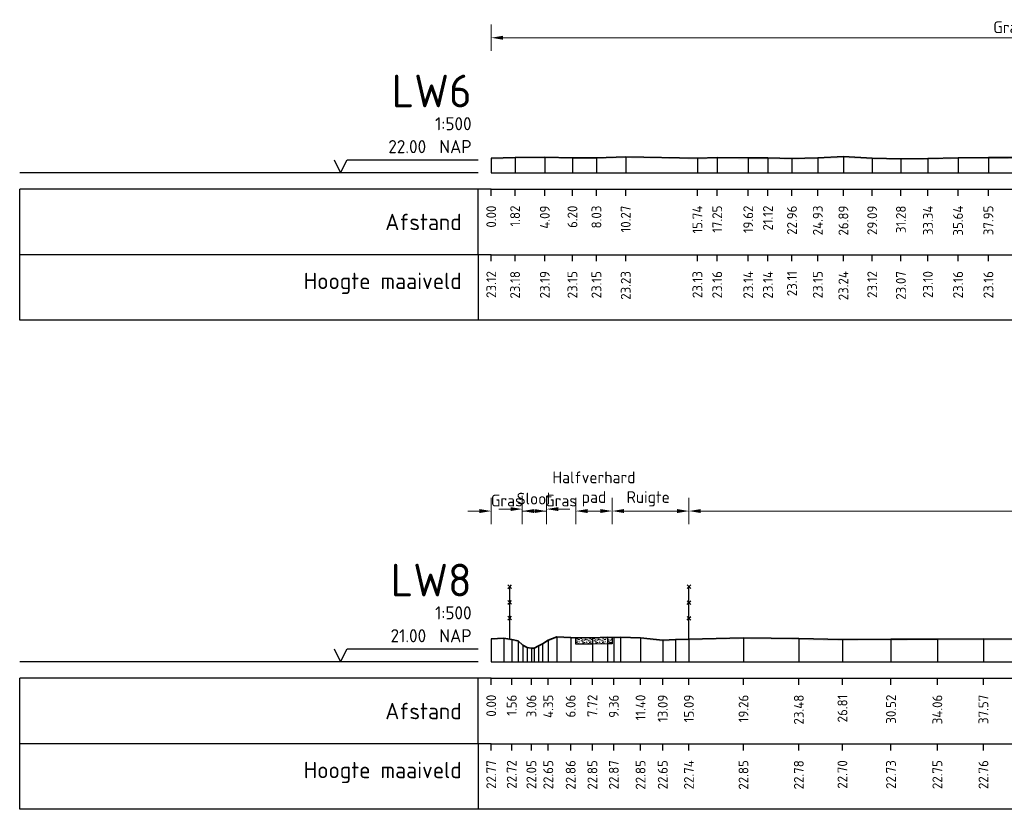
# Model space of a CAD drawing. Header units: metres. Extents: x 184432 to 189351, y 346610 to 348484.
# Tile 5 of 63: x 188844 to 188919, y 348228 to 348288. Entities that reach past the tile are written whole.
import ezdxf
from ezdxf.enums import TextEntityAlignment as Align

# ---------------------------------------------------------------- set-up
doc = ezdxf.new("R2010")
doc.units = ezdxf.units.M
doc.header["$PDMODE"] = 35
doc.header["$PDSIZE"] = 0.075
for name, color, linetype, lineweight in [('B-ME-IE-TERREINAFSCHEIDING_KUNSTMATIG_RASTERHEKWERK-SD', 20, 'Continuous', 25), ('B-ME-VH-VERHARDING_HALFVERHARDING-AD', 7, 'Continuous', 18), ('B-ME-VH-VERHARDING_HALFVERHARDING-GD', 252, 'Continuous', 25), ('X-ME-AL-PROFIEL_HUIDIG MAAIVELD-GD', 252, 'Continuous', 0), ('X-XX-AL-DETAIL1-M', 7, 'Continuous', 18), ('X-XX-AL-DWARSPROFIEL_PROFIELLIJN MAAIVELD-GD', 8, 'Continuous', 35)]:
    doc.layers.add(name, color=color, linetype=linetype, lineweight=lineweight)
doc.layers.add('X-ME-AL-PROFIELRASTER-S', color=7, linetype='Continuous')
doc.styles.add('NLCS-ISO-ANNOTATIEF-T18', font='NLCS-ISO.ttf', dxfattribs={"height": 1.8})
doc.styles.add('NLCS-ISO-ANNOTATIVE-T18', font='NLCS-ISO.ttf', dxfattribs={"height": 1.8})
doc.dimstyles.new('NLCS-ANNOTATIEF-T18-PIJL_L2_H0', dxfattribs={"dimtxt": 2.5, "dimasz": 1.8, "dimexe": 2, "dimexo": 2, "dimgap": 0.7, "dimtad": 1, "dimzin": 0, "dimdsep": 46, "dimtxsty": 'NLCS-ISO-ANNOTATIEF-T18', "dimcen": 0, "dimdle": 2, "dimclrd": 256, "dimclre": 256, "dimclrt": 10, "dimaunit": 2, "dimadec": 0, "dimazin": 0, "dimtfac": 1, "dimtdec": 3, "dimtofl": 0, "dimtmove": 0, "dimatfit": 3, "dimfxl": 2, "dimfxlon": 1, "dimtfillclr": 256, "dimtolj": 1, "dimtzin": 0, "dimlwd": -1, "dimlwe": -1, "dimarcsym": 0})

# ---------------------------------------------------------------- blocks, each defined once
blk = doc.blocks.new('SAL-PROFIELRASTER-D')
at = {"color": 0, "linetype": 'ByBlock', "lineweight": -2, "flags": 128}
for points in [[(-24, 2), (-23, 0), (-22, 2), (-2, 2)], [(-2, 0), (-72, 0)], [(-72, -12.5), (-72, -2.5)], [(0, -2.5), (-72, -2.5)], [(-2, -12.5), (-2, -2.5)], [(0, -12.5), (-72, -12.5)]]:
    blk.add_lwpolyline(points, dxfattribs=at)
at = {"color": 0, "linetype": 'ByBlock', "lineweight": -2, "style": 'NLCS-ISO-ANNOTATIVE-T18'}
blk.add_text('NAP', height=2, dxfattribs=at).set_placement((-3, 3), align=Align.RIGHT)
blk.add_text('Afstand', height=2.5, dxfattribs=at).set_placement((-4.5, -7.5), align=Align.MIDDLE_RIGHT)
for tag, height, p in [('PROFIELNR', 5, (-3, 10)), ('SCHAAL', 2, (-3, 6.5)), ('NAP', 2, (-9.94, 3))]:
    blk.add_attdef(tag, text='', height=height, dxfattribs=at).set_placement(p, align=Align.RIGHT)
blk = doc.blocks.new('SAL-PROFIELRASTER_BALK_EIND1-D')
at = {"color": 0, "linetype": 'ByBlock', "lineweight": -2, "flags": 128}
for points in [[(0, 0), (1, 0)], [(0, -2.5), (1, -2.5)], [(0, -12.5), (1, -12.5)]]:
    blk.add_lwpolyline(points, dxfattribs=at)
blk = doc.blocks.new('SAL-PROFIELRASTER_BALK-D')
at = {"color": 0, "linetype": 'ByBlock', "lineweight": -2}
for p, q in [((-72, -12.5), (-72, -2.5)), ((-2, -2.5), (-2, -12.5)), ((0, -12.5), (-72, -12.5))]:
    blk.add_line(p, q, dxfattribs=at)
at = {"color": 0, "linetype": 'ByBlock', "lineweight": -2, "style": 'NLCS-ISO-ANNOTATIVE-T18'}
for tag, height, p in [('TITEL1', 2.5, (-4.5, -6.5)), ('TITEL2', 1.5, (-4.5, -9.5))]:
    blk.add_attdef(tag, text='', height=height, dxfattribs=at).set_placement(p, align=Align.MIDDLE_RIGHT)
blk = doc.blocks.new('SAL-PROFIELRASTER_BALK_EIND2-D')
at = {"color": 0, "linetype": 'ByBlock', "lineweight": -2}
blk.add_line((1, -12.5), (0, -12.5), dxfattribs=at)
blk = doc.blocks.new('SAL-PROFIELRASTER_BALK_DATA-D')
at = {"color": 0, "linetype": 'ByBlock', "lineweight": -2}
blk.add_lwpolyline([(0, -3.5), (0, -2.5)], dxfattribs=at)
at = {"color": 0, "linetype": 'ByBlock', "lineweight": -2, "style": 'NLCS-ISO-ANNOTATIVE-T18'}
blk.add_attdef('GETAL', text='', height=1.5, rotation=90, dxfattribs=at).set_placement((0.75, -5), align=Align.RIGHT)
blk = doc.blocks.new('SAL-PROFIELRASTER_AANHAAL-D')
at = {"color": 9, "linetype": 'ByBlock', "lineweight": -2, "flags": 128}
blk.add_lwpolyline([(0, 1), (0, 0)], dxfattribs=at)
blk = doc.blocks.new('*D46')
at = {"layer": 'Defpoints', "color": 0, "transparency": 16777216}
for p in [(188879.757, 348250.553), (188879.757, 348239.034), (188882.127, 348239.034)]:
    blk.add_point(p, dxfattribs=at)
at = {"layer": 'X-XX-AL-DETAIL1-M', "transparency": 16777216}
for p, q in [((188879.757, 348249.553), (188879.757, 348251.553)), ((188882.127, 348249.553), (188882.127, 348251.553)), ((188878.857, 348250.553), (188877.957, 348250.553)), ((188883.027, 348250.553), (188883.927, 348250.553))]:
    blk.add_line(p, q, dxfattribs=at)
for points in [[(188878.857, 348250.703), (188878.857, 348250.403), (188879.757, 348250.553)], [(188883.027, 348250.703), (188883.027, 348250.403), (188882.127, 348250.553)]]:
    blk.add_solid(points, dxfattribs=at)
at = {"layer": 'X-XX-AL-DETAIL1-M', "color": 10, "transparency": 16777216, "insert": (188880.942, 348251.353), "char_height": 0.9, "attachment_point": 5, "style": 'NLCS-ISO-ANNOTATIEF-T18'}
blk.add_mtext('\\A1;Gras', dxfattribs=at)
blk = doc.blocks.new('*D47')
at = {"layer": 'Defpoints', "color": 0, "transparency": 16777216}
for p in [(188882.127, 348250.703), (188882.127, 348239.034), (188883.967, 348239.034)]:
    blk.add_point(p, dxfattribs=at)
at = {"layer": 'X-XX-AL-DETAIL1-M', "transparency": 16777216}
for p, q in [((188882.127, 348249.703), (188882.127, 348251.703)), ((188883.967, 348249.703), (188883.967, 348251.703)), ((188881.227, 348250.703), (188880.327, 348250.703)), ((188884.867, 348250.703), (188885.767, 348250.703))]:
    blk.add_line(p, q, dxfattribs=at)
for points in [[(188881.227, 348250.853), (188881.227, 348250.553), (188882.127, 348250.703)], [(188884.867, 348250.853), (188884.867, 348250.553), (188883.967, 348250.703)]]:
    blk.add_solid(points, dxfattribs=at)
at = {"layer": 'X-XX-AL-DETAIL1-M', "color": 10, "transparency": 16777216, "insert": (188883.047, 348251.503), "char_height": 0.9, "attachment_point": 5, "style": 'NLCS-ISO-ANNOTATIEF-T18'}
blk.add_mtext('\\A1;Sloot', dxfattribs=at)
blk = doc.blocks.new('*D48')
at = {"layer": 'Defpoints', "color": 0, "transparency": 16777216}
for p in [(188883.967, 348250.553), (188883.967, 348239.034), (188886.207, 348239.034)]:
    blk.add_point(p, dxfattribs=at)
at = {"layer": 'X-XX-AL-DETAIL1-M', "transparency": 16777216}
for p, q in [((188883.967, 348249.553), (188883.967, 348251.553)), ((188886.207, 348249.553), (188886.207, 348251.553)), ((188883.067, 348250.553), (188882.167, 348250.553)), ((188887.107, 348250.553), (188888.007, 348250.553))]:
    blk.add_line(p, q, dxfattribs=at)
for points in [[(188883.067, 348250.703), (188883.067, 348250.403), (188883.967, 348250.553)], [(188887.107, 348250.703), (188887.107, 348250.403), (188886.207, 348250.553)]]:
    blk.add_solid(points, dxfattribs=at)
at = {"layer": 'X-XX-AL-DETAIL1-M', "color": 10, "transparency": 16777216, "insert": (188885.087, 348251.353), "char_height": 0.9, "attachment_point": 5, "style": 'NLCS-ISO-ANNOTATIEF-T18'}
blk.add_mtext('\\A1;Gras', dxfattribs=at)
blk = doc.blocks.new('*D49')
at = {"layer": 'Defpoints', "color": 0, "transparency": 16777216}
for p in [(188886.207, 348250.553), (188886.207, 348239.034), (188888.987, 348239.034)]:
    blk.add_point(p, dxfattribs=at)
at = {"layer": 'X-XX-AL-DETAIL1-M', "transparency": 16777216}
for p, q in [((188886.207, 348249.553), (188886.207, 348251.553)), ((188888.987, 348249.553), (188888.987, 348251.553)), ((188888.087, 348250.553), (188887.107, 348250.553))]:
    blk.add_line(p, q, dxfattribs=at)
for points in [[(188887.107, 348250.703), (188887.107, 348250.403), (188886.207, 348250.553)], [(188888.087, 348250.703), (188888.087, 348250.403), (188888.987, 348250.553)]]:
    blk.add_solid(points, dxfattribs=at)
at = {"layer": 'X-XX-AL-DETAIL1-M', "color": 10, "transparency": 16777216, "insert": (188887.597, 348252.238), "char_height": 0.9, "attachment_point": 5, "style": 'NLCS-ISO-ANNOTATIEF-T18'}
blk.add_mtext('\\A1;Halfverhard\\Ppad', dxfattribs=at)
blk = doc.blocks.new('*D50')
at = {"layer": 'Defpoints', "color": 0, "transparency": 16777216}
for p in [(188888.987, 348250.553), (188888.987, 348239.034), (188894.846, 348239.034)]:
    blk.add_point(p, dxfattribs=at)
at = {"layer": 'X-XX-AL-DETAIL1-M', "transparency": 16777216}
for p, q in [((188888.987, 348249.553), (188888.987, 348251.553)), ((188894.846, 348249.553), (188894.846, 348251.553)), ((188893.946, 348250.553), (188889.887, 348250.553))]:
    blk.add_line(p, q, dxfattribs=at)
for points in [[(188889.887, 348250.703), (188889.887, 348250.403), (188888.987, 348250.553)], [(188893.946, 348250.703), (188893.946, 348250.403), (188894.846, 348250.553)]]:
    blk.add_solid(points, dxfattribs=at)
at = {"layer": 'X-XX-AL-DETAIL1-M', "color": 10, "transparency": 16777216, "insert": (188891.739, 348251.488), "char_height": 0.9, "attachment_point": 5, "style": 'NLCS-ISO-ANNOTATIEF-T18'}
blk.add_mtext('\\A1;Ruigte', dxfattribs=at)
blk = doc.blocks.new('*D51')
at = {"layer": 'Defpoints', "color": 0, "transparency": 16777216}
for p in [(188894.846, 348250.553), (188894.846, 348239.034), (188954.907, 348239.034)]:
    blk.add_point(p, dxfattribs=at)
at = {"layer": 'X-XX-AL-DETAIL1-M', "transparency": 16777216}
for p, q in [((188894.846, 348249.553), (188894.846, 348251.553)), ((188954.907, 348249.553), (188954.907, 348251.553)), ((188954.007, 348250.553), (188895.746, 348250.553))]:
    blk.add_line(p, q, dxfattribs=at)
for points in [[(188895.746, 348250.703), (188895.746, 348250.403), (188894.846, 348250.553)], [(188954.007, 348250.703), (188954.007, 348250.403), (188954.907, 348250.553)]]:
    blk.add_solid(points, dxfattribs=at)
at = {"layer": 'X-XX-AL-DETAIL1-M', "color": 10, "transparency": 16777216, "insert": (188924.876, 348251.353), "char_height": 0.9, "attachment_point": 5, "style": 'NLCS-ISO-ANNOTATIEF-T18'}
blk.add_mtext('\\A1;Gras', dxfattribs=at)
blk = doc.blocks.new('*D63')
at = {"layer": 'Defpoints', "color": 0, "transparency": 16777216}
for p in [(188879.757, 348286.685), (188879.757, 348276.372), (188958.837, 348276.372)]:
    blk.add_point(p, dxfattribs=at)
at = {"layer": 'X-XX-AL-DETAIL1-M', "transparency": 16777216}
for p, q in [((188879.757, 348285.685), (188879.757, 348287.685)), ((188958.837, 348285.685), (188958.837, 348287.685)), ((188957.937, 348286.685), (188880.657, 348286.685))]:
    blk.add_line(p, q, dxfattribs=at)
for points in [[(188880.657, 348286.835), (188880.657, 348286.535), (188879.757, 348286.685)], [(188957.937, 348286.835), (188957.937, 348286.535), (188958.837, 348286.685)]]:
    blk.add_solid(points, dxfattribs=at)
at = {"layer": 'X-XX-AL-DETAIL1-M', "color": 10, "transparency": 16777216, "insert": (188919.297, 348287.485), "char_height": 0.9, "attachment_point": 5, "style": 'NLCS-ISO-ANNOTATIEF-T18'}
blk.add_mtext('\\A1;Gras', dxfattribs=at)
blk = doc.blocks.new('SIE-RASTERHEKWERK-SOD')
at = {"flags": 128}
for points in [[(-0.035, 1.035), (0.035, 0.965)], [(-0.035, 0.965), (0, 1), (0.035, 1.035)], [(0, 0), (0, 1)], [(-0.035, 0.735), (0.035, 0.665)], [(-0.035, 0.665), (0, 0.7), (0.035, 0.735)], [(-0.035, 0.435), (0.035, 0.365)], [(-0.035, 0.365), (0, 0.4), (0.035, 0.435)]]:
    blk.add_lwpolyline(points, dxfattribs=at)

msp = doc.modelspace()

# ---------------------------------------------------------------- hatches: boundary and pattern name
at = {"layer": 'B-ME-VH-VERHARDING_HALFVERHARDING-AD'}
h = msp.add_hatch(dxfattribs=at)
h.set_pattern_fill('AVH-HALFVERHARDING_SCHELPEN', color=256, scale=0.2, pattern_type=2)
h.set_pattern_definition([(0, (2152.2439, 303.3362), (0, 1), [0, -1]), (0, (2152.2539, 302.9862), (0, 1), [0, -1]), (0, (2152.2839, 303.5262), (0, 1), [0, -1]), (338.1986, (2151.76385, 303.2162), (3.00000027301, -0.9999999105), [0.107703, -5.277462]), (216.8699, (2151.86385, 303.1762), (2.99999991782, 2.00000012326), [0.05, -4.95]), (130.6013, (2151.82385, 303.14621), (5.000000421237, -5.999999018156), [0.092195, -9.127349]), (206.5651, (2151.49385, 303.0262), (-0.99999915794, -1.0000013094), [0.022361, -2.213707]), (326.3099, (2151.47385, 303.0162), (1.99999955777, -1.0000013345), [0.036056, -3.569496]), (108.4349, (2151.50385, 302.9962), (-0.99999840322, 2.0000004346), [0.031623, -3.130655]), (225, (2152.13385, 302.9262), (-2e-16, -1.0000003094), [0.042426, -1.371787]), (0, (2152.1039, 302.8962), (1, 1), [0.06, -0.94]), (135, (2152.16385, 302.8962), (-1.0000003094, 9e-17), [0.042426, -1.371787]), (251.5651, (2152.01385, 303.5662), (0.99999840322, 2.0000004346), [0.031623, -3.130655]), (0, (2152.0039, 303.5362), (1, 1), [0.05, -0.95]), (143.1301, (2152.05385, 303.5362), (-2.99999991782, 2.00000012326), [0.05, -4.95]), (213.6901, (2151.48385, 303.5762), (1.99999955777, 1.0000013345), [0.036056, -3.569496]), (341.5651, (2151.45385, 303.5562), (-2.0000004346, 0.99999840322), [0.063246, -3.099032]), (126.8699, (2151.51385, 303.5362), (2.00000012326, -2.99999991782), [0.05, -4.95]), (0, (2151.7739, 303.5362), (0, 1), [0, -1]), (0, (2151.5039, 303.2762), (0, 1), [0, -1]), (0, (2151.7839, 302.9062), (0, 1), [0, -1]), (0, (2152.0539, 303.2162), (0, 1), [0, -1]), (0, (2151.7639, 303.3862), (0, 1), [0, -1]), (0, (2151.5439, 303.4162), (0, 1), [0, -1]), (0, (2151.6339, 303.3562), (0, 1), [0, -1]), (0, (2151.5939, 303.1162), (0, 1), [0, -1]), (0, (2151.3539, 303.1562), (0, 1), [0, -1]), (0, (2151.3639, 303.3862), (0, 1), [0, -1]), (0, (2151.3339, 303.6062), (0, 1), [0, -1]), (0, (2151.6439, 303.6462), (0, 1), [0, -1]), (0, (2151.8639, 303.6862), (0, 1), [0, -1]), (0, (2152.2139, 303.6462), (0, 1), [0, -1]), (0, (2151.9739, 303.3362), (0, 1), [0, -1]), (0, (2151.8739, 303.5162), (0, 1), [0, -1]), (0, (2151.9539, 303.0362), (0, 1), [0, -1]), (0, (2151.6539, 302.9862), (0, 1), [0, -1]), (0, (2151.9539, 302.7662), (0, 1), [0, -1]), (0, (2151.6239, 302.8262), (0, 1), [0, -1]), (0, (2151.3039, 302.7962), (0, 1), [0, -1]), (0, (2151.4239, 302.7462), (0, 1), [0, -1]), (0, (2151.4339, 302.8862), (0, 1), [0, -1]), (0, (2152.1039, 302.7262), (0, 1), [0, -1]), (0, (2152.2239, 303.1362), (0, 1), [0, -1]), (0, (2152.1739, 303.4362), (0, 1), [0, -1]), (0, (2151.7139, 302.7162), (0, 1), [0, -1])])
h.paths.add_polyline_path([(188886.207, 348240.892), (188887.479, 348240.887), (188888.631, 348240.914), (188888.987, 348240.909), (188888.987, 348240.409), (188888.631, 348240.414), (188887.479, 348240.387), (188886.207, 348240.392)])
at = {"layer": 'X-ME-AL-PROFIEL_HUIDIG MAAIVELD-GD'}
h = msp.add_hatch(dxfattribs=at)
h.set_pattern_fill('AGR-MAAIVELD', color=256, scale=0.05, pattern_type=2)
h.set_pattern_definition([(45, (2151.29385, 190.0345), (-0.25000007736, 0.25000007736), []), (45, (2151.25814, 190.07023), (0, 0.50000015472), [0.3535535, -0.3535535]), (45, (2151.22242, 190.10594), (0, 0.50000015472), [0.3535535, -0.3535535]), (45, (2151.1862, 190.14216), (0, 0.50000015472), [0.3535535, -0.3535535]), (45, (2151.151, 190.17737), (0, 0.50000015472), [0.3535535, -0.3535535]), (45, (2151.11528, 190.2131), (0, 0.50000015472), [0.3535535, -0.3535535]), (45, (2151.07957, 190.2488), (0, 0.50000015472), [0.3535535, -0.3535535]), (315, (2151.29385, 190.0345), (0.25000007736, 0.25000007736), []), (315, (2151.32957, 190.07023), (0.50000015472, -1e-16), [0.3535535, -0.3535535]), (315, (2151.36528, 190.10594), (0.50000015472, -1e-16), [0.3535535, -0.3535535]), (315, (2151.4015, 190.14216), (0.50000015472, -1e-16), [0.3535535, -0.3535535]), (315, (2151.4367, 190.17737), (0.50000015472, -1e-16), [0.3535535, -0.3535535]), (315, (2151.47242, 190.2131), (0.50000015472, -1e-16), [0.3535535, -0.3535535]), (315, (2151.50814, 190.2488), (0.50000015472, -1e-16), [0.3535535, -0.3535535])])
h.paths.add_polyline_path([(188950.84, 348277.492), (188948.978, 348277.521), (188946.785, 348277.547), (188944.639, 348277.508), (188942.562, 348277.543), (188940.207, 348277.583), (188937.626, 348277.594), (188935.004, 348277.576), (188932.529, 348277.482), (188930.025, 348277.526), (188927.485, 348277.512), (188925.155, 348277.514), (188922.799, 348277.543), (188920.38, 348277.546), (188917.711, 348277.536), (188915.393, 348277.53), (188913.094, 348277.469), (188911.032, 348277.445), (188908.843, 348277.494), (188906.642, 348277.609), (188904.686, 348277.521), (188902.716, 348277.479), (188900.88, 348277.514), (188899.377, 348277.509), (188897.007, 348277.532), (188895.496, 348277.503), (188890.023, 348277.6), (188887.785, 348277.523), (188885.954, 348277.526), (188883.844, 348277.563), (188881.576, 348277.547), (188879.757, 348277.487), (188879.757, 348277.387), (188881.576, 348277.447), (188883.844, 348277.463), (188885.954, 348277.426), (188887.785, 348277.423), (188890.023, 348277.5), (188895.496, 348277.403), (188897.007, 348277.432), (188899.377, 348277.409), (188900.88, 348277.414), (188902.716, 348277.379), (188904.686, 348277.421), (188906.642, 348277.509), (188908.843, 348277.394), (188911.032, 348277.345), (188913.094, 348277.369), (188915.393, 348277.43), (188917.711, 348277.436), (188920.38, 348277.446), (188922.799, 348277.443), (188925.155, 348277.414), (188927.485, 348277.412), (188930.025, 348277.426), (188932.529, 348277.382), (188935.004, 348277.476), (188937.626, 348277.494), (188940.207, 348277.483), (188942.562, 348277.443), (188944.639, 348277.408), (188946.785, 348277.447), (188948.978, 348277.421), (188950.84, 348277.392), (188952.615, 348277.349), (188954.107, 348277.334), (188956.069, 348277.298), (188975.623, 348277.312), (188976.932, 348277.45), (188978.503, 348277.408), (188980.757, 348277.413), (188982.208, 348277.409), (188984.09, 348277.431), (188986.612, 348277.39), (188988.678, 348277.422), (188990.699, 348277.426), (188990.699, 348277.526), (188988.678, 348277.522), (188986.612, 348277.49), (188984.09, 348277.531), (188982.208, 348277.509), (188980.757, 348277.513), (188978.503, 348277.508), (188976.932, 348277.55), (188975.623, 348277.412), (188956.069, 348277.398), (188954.107, 348277.434), (188952.615, 348277.449)])
h = msp.add_hatch(dxfattribs=at)
h.set_pattern_fill('AGR-MAAIVELD', color=256, scale=0.05, pattern_type=2)
h.set_pattern_definition([(45, (2151.29385, 302.6962), (-0.25000007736, 0.25000007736), []), (45, (2151.25814, 302.73192), (0, 0.50000015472), [0.3535535, -0.3535535]), (45, (2151.22242, 302.76764), (0, 0.50000015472), [0.3535535, -0.3535535]), (45, (2151.1862, 302.80385), (0, 0.50000015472), [0.3535535, -0.3535535]), (45, (2151.151, 302.83906), (0, 0.50000015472), [0.3535535, -0.3535535]), (45, (2151.11528, 302.87478), (0, 0.50000015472), [0.3535535, -0.3535535]), (45, (2151.07957, 302.9105), (0, 0.50000015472), [0.3535535, -0.3535535]), (315, (2151.29385, 302.6962), (0.25000007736, 0.25000007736), []), (315, (2151.32957, 302.73192), (0.50000015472, -1e-16), [0.3535535, -0.3535535]), (315, (2151.36528, 302.76764), (0.50000015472, -1e-16), [0.3535535, -0.3535535]), (315, (2151.4015, 302.80385), (0.50000015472, -1e-16), [0.3535535, -0.3535535]), (315, (2151.4367, 302.83906), (0.50000015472, -1e-16), [0.3535535, -0.3535535]), (315, (2151.47242, 302.87478), (0.50000015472, -1e-16), [0.3535535, -0.3535535]), (315, (2151.50814, 302.9105), (0.50000015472, -1e-16), [0.3535535, -0.3535535])])
h.paths.add_polyline_path([(189005.903, 348240.681), (189009.449, 348240.709), (189013.067, 348240.701), (189016.735, 348240.733), (189019.853, 348240.721), (189024.174, 348240.778), (189027.434, 348240.775), (189030.22, 348240.785), (189032.525, 348240.764), (189034.91, 348240.788), (189038.305, 348240.809), (189038.305, 348240.909), (189034.91, 348240.888), (189032.525, 348240.864), (189030.22, 348240.885), (189027.434, 348240.875), (189024.174, 348240.878), (189019.853, 348240.821), (189016.735, 348240.833), (189013.067, 348240.801), (189009.449, 348240.809), (189005.903, 348240.781), (189002.925, 348240.755), (189000.011, 348240.734), (188996.058, 348240.729), (188991.761, 348240.703), (188987.157, 348240.718), (188983.07, 348240.732), (188979.781, 348240.745), (188975.762, 348240.71), (188971.852, 348240.694), (188968.5, 348240.663), (188965.46, 348240.722), (188962.877, 348240.719), (188959.864, 348240.72), (188956.45, 348240.738), (188953.314, 348240.788), (188952.297, 348240.766), (188949.618, 348240.789), (188947.299, 348240.797), (188944.815, 348240.8), (188942.217, 348240.776), (188939.587, 348240.796), (188936.69, 348240.768), (188933.601, 348240.764), (188929.841, 348240.755), (188926.596, 348240.724), (188923.539, 348240.73), (188920.877, 348240.77), (188917.331, 348240.794), (188913.813, 348240.785), (188910.274, 348240.763), (188906.566, 348240.737), (188903.237, 348240.813), (188899.014, 348240.881), (188894.846, 348240.77), (188893.827, 348240.744), (188892.848, 348240.687), (188891.155, 348240.884), (188889.613, 348240.914), (188889.113, 348240.907), (188888.631, 348240.914), (188887.479, 348240.887), (188885.82, 348240.894), (188884.771, 348240.956), (188884.11, 348240.688), (188883.661, 348240.418), (188883.357, 348240.251), (188883.026, 348240.095), (188882.821, 348240.083), (188882.502, 348240.139), (188882.169, 348240.314), (188881.806, 348240.638), (188881.319, 348240.752), (188880.706, 348240.86), (188879.757, 348240.805), (188879.757, 348240.705), (188880.706, 348240.76), (188881.319, 348240.652), (188881.806, 348240.538), (188882.169, 348240.214), (188882.502, 348240.039), (188882.821, 348239.983), (188883.026, 348239.995), (188883.357, 348240.151), (188883.661, 348240.318), (188884.11, 348240.588), (188884.771, 348240.856), (188885.82, 348240.794), (188887.479, 348240.787), (188888.631, 348240.814), (188889.113, 348240.807), (188889.613, 348240.814), (188891.155, 348240.784), (188892.848, 348240.587), (188893.827, 348240.644), (188894.846, 348240.67), (188899.014, 348240.781), (188903.237, 348240.713), (188906.566, 348240.637), (188910.274, 348240.663), (188913.813, 348240.685), (188917.331, 348240.694), (188920.877, 348240.67), (188923.539, 348240.63), (188926.596, 348240.624), (188929.841, 348240.655), (188933.601, 348240.664), (188936.69, 348240.668), (188939.587, 348240.696), (188942.217, 348240.676), (188944.815, 348240.7), (188947.299, 348240.697), (188949.618, 348240.689), (188952.297, 348240.666), (188953.314, 348240.688), (188956.45, 348240.638), (188959.864, 348240.62), (188962.877, 348240.619), (188965.46, 348240.622), (188968.5, 348240.563), (188971.852, 348240.594), (188975.762, 348240.61), (188979.781, 348240.645), (188983.07, 348240.632), (188987.157, 348240.618), (188991.761, 348240.603), (188996.058, 348240.629), (189000.011, 348240.634), (189002.925, 348240.655)])

# ---------------------------------------------------------------- linework, layer by layer
at = {"layer": 'B-ME-VH-VERHARDING_HALFVERHARDING-GD'}
msp.add_lwpolyline([(188886.207, 348240.892), (188887.479, 348240.887), (188888.631, 348240.914), (188888.987, 348240.909), (188888.987, 348240.409), (188888.631, 348240.414), (188887.479, 348240.387), (188886.207, 348240.392)], close=True, dxfattribs=at)
at = {"layer": 'X-XX-AL-DWARSPROFIEL_PROFIELLIJN MAAIVELD-GD'}
for points in [[(188879.757, 348277.487), (188881.576, 348277.547), (188883.844, 348277.563), (188885.954, 348277.526), (188887.785, 348277.523), (188890.023, 348277.6), (188895.496, 348277.503), (188897.007, 348277.532), (188899.377, 348277.509), (188900.88, 348277.514), (188902.716, 348277.479), (188904.686, 348277.521), (188906.642, 348277.609), (188908.843, 348277.494), (188911.032, 348277.445), (188913.094, 348277.469), (188915.393, 348277.53), (188917.711, 348277.536), (188920.38, 348277.546)], [(188879.757, 348240.805), (188880.706, 348240.86), (188881.319, 348240.752), (188881.806, 348240.638), (188882.169, 348240.314), (188882.502, 348240.139), (188882.821, 348240.083), (188883.026, 348240.095), (188883.357, 348240.251), (188883.661, 348240.418), (188884.11, 348240.688), (188884.771, 348240.956), (188885.82, 348240.894), (188887.479, 348240.887), (188888.631, 348240.914), (188889.113, 348240.907), (188889.613, 348240.914), (188891.155, 348240.884), (188892.848, 348240.687), (188893.827, 348240.744), (188894.846, 348240.77), (188899.014, 348240.881), (188903.237, 348240.813), (188906.566, 348240.737), (188910.274, 348240.763), (188913.813, 348240.785), (188917.331, 348240.794), (188920.877, 348240.77)]]:
    msp.add_lwpolyline(points, dxfattribs=at)

# ---------------------------------------------------------------- block references
at = {"layer": 'B-ME-IE-TERREINAFSCHEIDING_KUNSTMATIG_RASTERHEKWERK-SD', "xscale": 4, "yscale": 4, "zscale": 4}
for p in [(188881.167, 348240.779), (188894.846, 348240.77)]:
    msp.add_blockref('SIE-RASTERHEKWERK-SOD', p, dxfattribs=at)
at = {"layer": 'X-ME-AL-PROFIELRASTER-S', "xscale": 0.5, "yscale": 0.5, "zscale": 0.5}
for name, p, values in [('SAL-PROFIELRASTER-D', (188879.757, 348276.372), {'PROFIELNR': 'LW6', 'SCHAAL': '1:500', 'NAP': '22.00'}), ('SAL-PROFIELRASTER_BALK_DATA-D', (188879.757, 348276.372), {'GETAL': '0.00'}), ('SAL-PROFIELRASTER_BALK_DATA-D', (188881.576, 348276.372), {'GETAL': '1.82'}), ('SAL-PROFIELRASTER_BALK_DATA-D', (188883.844, 348276.372), {'GETAL': '4.09'}), ('SAL-PROFIELRASTER_BALK_DATA-D', (188885.954, 348276.372), {'GETAL': '6.20'}), ('SAL-PROFIELRASTER_BALK_DATA-D', (188887.785, 348276.372), {'GETAL': '8.03'}), ('SAL-PROFIELRASTER_BALK_DATA-D', (188890.023, 348276.372), {'GETAL': '10.27'}), ('SAL-PROFIELRASTER_BALK_DATA-D', (188895.496, 348276.372), {'GETAL': '15.74'}), ('SAL-PROFIELRASTER_BALK_DATA-D', (188897.007, 348276.372), {'GETAL': '17.25'}), ('SAL-PROFIELRASTER_BALK_DATA-D', (188899.377, 348276.372), {'GETAL': '19.62'}), ('SAL-PROFIELRASTER_BALK_DATA-D', (188900.88, 348276.372), {'GETAL': '21.12'}), ('SAL-PROFIELRASTER_BALK_DATA-D', (188902.716, 348276.372), {'GETAL': '22.96'}), ('SAL-PROFIELRASTER_BALK_DATA-D', (188904.686, 348276.372), {'GETAL': '24.93'}), ('SAL-PROFIELRASTER_BALK_DATA-D', (188906.642, 348276.372), {'GETAL': '26.89'}), ('SAL-PROFIELRASTER_BALK_DATA-D', (188908.843, 348276.372), {'GETAL': '29.09'}), ('SAL-PROFIELRASTER_BALK_DATA-D', (188911.032, 348276.372), {'GETAL': '31.28'}), ('SAL-PROFIELRASTER_BALK_DATA-D', (188913.094, 348276.372), {'GETAL': '33.34'}), ('SAL-PROFIELRASTER_BALK_DATA-D', (188915.393, 348276.372), {'GETAL': '35.64'}), ('SAL-PROFIELRASTER_BALK_DATA-D', (188917.711, 348276.372), {'GETAL': '37.95'}), ('SAL-PROFIELRASTER_BALK-D', (188879.757, 348271.372), {'TITEL1': 'Hoogte maaiveld'}), ('SAL-PROFIELRASTER_BALK_DATA-D', (188879.757, 348271.372), {'GETAL': '23.12'}), ('SAL-PROFIELRASTER_BALK_DATA-D', (188881.576, 348271.372), {'GETAL': '23.18'}), ('SAL-PROFIELRASTER_BALK_DATA-D', (188883.844, 348271.372), {'GETAL': '23.19'}), ('SAL-PROFIELRASTER_BALK_DATA-D', (188885.954, 348271.372), {'GETAL': '23.15'}), ('SAL-PROFIELRASTER_BALK_DATA-D', (188887.785, 348271.372), {'GETAL': '23.15'}), ('SAL-PROFIELRASTER_BALK_DATA-D', (188890.023, 348271.372), {'GETAL': '23.23'}), ('SAL-PROFIELRASTER_BALK_DATA-D', (188895.496, 348271.372), {'GETAL': '23.13'}), ('SAL-PROFIELRASTER_BALK_DATA-D', (188897.007, 348271.372), {'GETAL': '23.16'}), ('SAL-PROFIELRASTER_BALK_DATA-D', (188899.377, 348271.372), {'GETAL': '23.14'}), ('SAL-PROFIELRASTER_BALK_DATA-D', (188900.88, 348271.372), {'GETAL': '23.14'}), ('SAL-PROFIELRASTER_BALK_DATA-D', (188902.716, 348271.372), {'GETAL': '23.11'}), ('SAL-PROFIELRASTER_BALK_DATA-D', (188904.686, 348271.372), {'GETAL': '23.15'}), ('SAL-PROFIELRASTER_BALK_DATA-D', (188906.642, 348271.372), {'GETAL': '23.24'}), ('SAL-PROFIELRASTER_BALK_DATA-D', (188908.843, 348271.372), {'GETAL': '23.12'}), ('SAL-PROFIELRASTER_BALK_DATA-D', (188911.032, 348271.372), {'GETAL': '23.07'}), ('SAL-PROFIELRASTER_BALK_DATA-D', (188913.094, 348271.372), {'GETAL': '23.10'}), ('SAL-PROFIELRASTER_BALK_DATA-D', (188915.393, 348271.372), {'GETAL': '23.16'}), ('SAL-PROFIELRASTER_BALK_DATA-D', (188917.711, 348271.372), {'GETAL': '23.16'}), ('SAL-PROFIELRASTER-D', (188879.757, 348239.034), {'PROFIELNR': 'LW8', 'SCHAAL': '1:500', 'NAP': '21.00'}), ('SAL-PROFIELRASTER_BALK_DATA-D', (188879.757, 348239.034), {'GETAL': '0.00'}), ('SAL-PROFIELRASTER_BALK_DATA-D', (188881.319, 348239.034), {'GETAL': '1.56'}), ('SAL-PROFIELRASTER_BALK_DATA-D', (188882.821, 348239.034), {'GETAL': '3.06'}), ('SAL-PROFIELRASTER_BALK_DATA-D', (188884.11, 348239.034), {'GETAL': '4.35'}), ('SAL-PROFIELRASTER_BALK_DATA-D', (188885.82, 348239.034), {'GETAL': '6.06'}), ('SAL-PROFIELRASTER_BALK_DATA-D', (188887.479, 348239.034), {'GETAL': '7.72'}), ('SAL-PROFIELRASTER_BALK_DATA-D', (188889.113, 348239.034), {'GETAL': '9.36'}), ('SAL-PROFIELRASTER_BALK_DATA-D', (188891.155, 348239.034), {'GETAL': '11.40'}), ('SAL-PROFIELRASTER_BALK_DATA-D', (188892.848, 348239.034), {'GETAL': '13.09'}), ('SAL-PROFIELRASTER_BALK_DATA-D', (188894.846, 348239.034), {'GETAL': '15.09'}), ('SAL-PROFIELRASTER_BALK_DATA-D', (188899.014, 348239.034), {'GETAL': '19.26'}), ('SAL-PROFIELRASTER_BALK_DATA-D', (188903.237, 348239.034), {'GETAL': '23.48'}), ('SAL-PROFIELRASTER_BALK_DATA-D', (188906.566, 348239.034), {'GETAL': '26.81'}), ('SAL-PROFIELRASTER_BALK_DATA-D', (188910.274, 348239.034), {'GETAL': '30.52'}), ('SAL-PROFIELRASTER_BALK_DATA-D', (188913.813, 348239.034), {'GETAL': '34.06'}), ('SAL-PROFIELRASTER_BALK_DATA-D', (188917.331, 348239.034), {'GETAL': '37.57'}), ('SAL-PROFIELRASTER_BALK-D', (188879.757, 348234.034), {'TITEL1': 'Hoogte maaiveld'}), ('SAL-PROFIELRASTER_BALK_DATA-D', (188879.757, 348234.034), {'GETAL': '22.77'}), ('SAL-PROFIELRASTER_BALK_DATA-D', (188881.319, 348234.034), {'GETAL': '22.72'}), ('SAL-PROFIELRASTER_BALK_DATA-D', (188882.821, 348234.034), {'GETAL': '22.05'}), ('SAL-PROFIELRASTER_BALK_DATA-D', (188884.11, 348234.034), {'GETAL': '22.65'}), ('SAL-PROFIELRASTER_BALK_DATA-D', (188885.82, 348234.034), {'GETAL': '22.86'}), ('SAL-PROFIELRASTER_BALK_DATA-D', (188887.479, 348234.034), {'GETAL': '22.85'}), ('SAL-PROFIELRASTER_BALK_DATA-D', (188889.113, 348234.034), {'GETAL': '22.87'}), ('SAL-PROFIELRASTER_BALK_DATA-D', (188891.155, 348234.034), {'GETAL': '22.85'}), ('SAL-PROFIELRASTER_BALK_DATA-D', (188892.848, 348234.034), {'GETAL': '22.65'}), ('SAL-PROFIELRASTER_BALK_DATA-D', (188894.846, 348234.034), {'GETAL': '22.74'}), ('SAL-PROFIELRASTER_BALK_DATA-D', (188899.014, 348234.034), {'GETAL': '22.85'}), ('SAL-PROFIELRASTER_BALK_DATA-D', (188903.237, 348234.034), {'GETAL': '22.78'}), ('SAL-PROFIELRASTER_BALK_DATA-D', (188906.566, 348234.034), {'GETAL': '22.70'}), ('SAL-PROFIELRASTER_BALK_DATA-D', (188910.274, 348234.034), {'GETAL': '22.73'}), ('SAL-PROFIELRASTER_BALK_DATA-D', (188913.813, 348234.034), {'GETAL': '22.75'}), ('SAL-PROFIELRASTER_BALK_DATA-D', (188917.331, 348234.034), {'GETAL': '22.76'})]:
    msp.add_blockref(name, p, dxfattribs=at).add_auto_attribs(values)
at = {"layer": 'X-ME-AL-PROFIELRASTER-S'}
for p, yscale in [((188879.757, 348276.372), 1.114999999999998), ((188881.576, 348276.372), 1.175000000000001), ((188883.844, 348276.372), 1.190999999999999), ((188885.954, 348276.372), 1.154), ((188887.785, 348276.372), 1.151), ((188890.023, 348276.372), 1.228000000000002), ((188895.496, 348276.372), 1.131), ((188897.007, 348276.372), 1.16), ((188899.377, 348276.372), 1.137), ((188900.88, 348276.372), 1.141999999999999), ((188902.716, 348276.372), 1.106999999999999), ((188904.686, 348276.372), 1.149000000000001), ((188906.642, 348276.372), 1.236999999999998), ((188908.843, 348276.372), 1.122), ((188911.032, 348276.372), 1.073), ((188913.094, 348276.372), 1.097000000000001), ((188915.393, 348276.372), 1.158000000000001), ((188917.711, 348276.372), 1.164000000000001), ((188880.706, 348239.034), 1.826000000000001), ((188884.771, 348239.034), 1.922000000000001), ((188885.82, 348239.034), 1.859999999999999), ((188887.479, 348239.034), 1.853000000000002), ((188888.631, 348239.034), 1.879999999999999), ((188888.631, 348239.034), 1.879999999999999), ((188889.113, 348239.034), 1.873000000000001), ((188889.613, 348239.034), 1.879999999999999), ((188891.155, 348239.034), 1.850000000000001), ((188899.014, 348239.034), 1.847000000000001), ((188879.757, 348239.034), 1.771000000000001), ((188881.319, 348239.034), 1.718), ((188881.806, 348239.034), 1.603999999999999), ((188882.169, 348239.034), 1.280000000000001), ((188882.502, 348239.034), 1.105), ((188882.821, 348239.034), 1.048999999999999), ((188883.026, 348239.034), 1.061), ((188883.357, 348239.034), 1.216999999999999), ((188883.661, 348239.034), 1.384), ((188884.11, 348239.034), 1.654), ((188892.848, 348239.034), 1.652999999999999), ((188893.827, 348239.034), 1.710000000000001), ((188894.846, 348239.034), 1.736000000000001), ((188903.237, 348239.034), 1.779), ((188906.566, 348239.034), 1.702999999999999), ((188910.274, 348239.034), 1.728999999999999), ((188913.813, 348239.034), 1.751000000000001), ((188917.331, 348239.034), 1.760000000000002)]:
    msp.add_blockref('SAL-PROFIELRASTER_AANHAAL-D', p, dxfattribs=dict(at, yscale=yscale))
at = {"layer": 'X-ME-AL-PROFIELRASTER-S', "yscale": 0.5}
for name, p, xscale, zscale in [('SAL-PROFIELRASTER_BALK_EIND1-D', (188879.757, 348276.372), 112.1922877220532, 112.1922877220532), ('SAL-PROFIELRASTER_BALK_EIND2-D', (188879.757, 348271.372), 112.1922877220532, 112.1922877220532), ('SAL-PROFIELRASTER_BALK_EIND1-D', (188879.757, 348239.034), 159.7981871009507, 159.7981871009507), ('SAL-PROFIELRASTER_BALK_EIND2-D', (188879.757, 348234.034), 159.7981871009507, 159.7981871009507)]:
    msp.add_blockref(name, p, dxfattribs=dict(at, xscale=xscale, zscale=zscale))

# ---------------------------------------------------------------- dimensions: what is measured, and where the dimension line sits
at = {"layer": 'X-XX-AL-DETAIL1-M'}
for base, p1, p2, text, picture, middle in [((188879.757, 348286.685), (188958.837, 348276.372), (188879.757, 348276.372), 'Gras', '*D63', (188919.297, 348286.685)), ((188886.207, 348250.553), (188888.987, 348239.034), (188886.207, 348239.034), 'Halfverhard\\Ppad', '*D49', (188887.597, 348250.553)), ((188879.757, 348250.553), (188882.127, 348239.034), (188879.757, 348239.034), 'Gras', '*D46', (188880.942, 348250.553)), ((188882.127, 348250.703), (188883.967, 348239.034), (188882.127, 348239.034), 'Sloot', '*D47', (188883.047, 348250.703)), ((188883.967, 348250.553), (188886.207, 348239.034), (188883.967, 348239.034), 'Gras', '*D48', (188885.087, 348250.553)), ((188888.987, 348250.553), (188894.846, 348239.034), (188888.987, 348239.034), 'Ruigte', '*D50', (188891.739, 348250.553)), ((188894.846, 348250.553), (188954.907, 348239.034), (188894.846, 348239.034), 'Gras', '*D51', (188924.876, 348250.553))]:
    dim = msp.add_linear_dim(base=base, p1=p1, p2=p2, text=text, dimstyle='NLCS-ANNOTATIEF-T18-PIJL_L2_H0', dxfattribs=at)
    dim.commit()
    dim.dimension.update_dxf_attribs({"geometry": picture, "text_midpoint": middle, "dimtype": 160})

doc.saveas('drawing.dxf')
